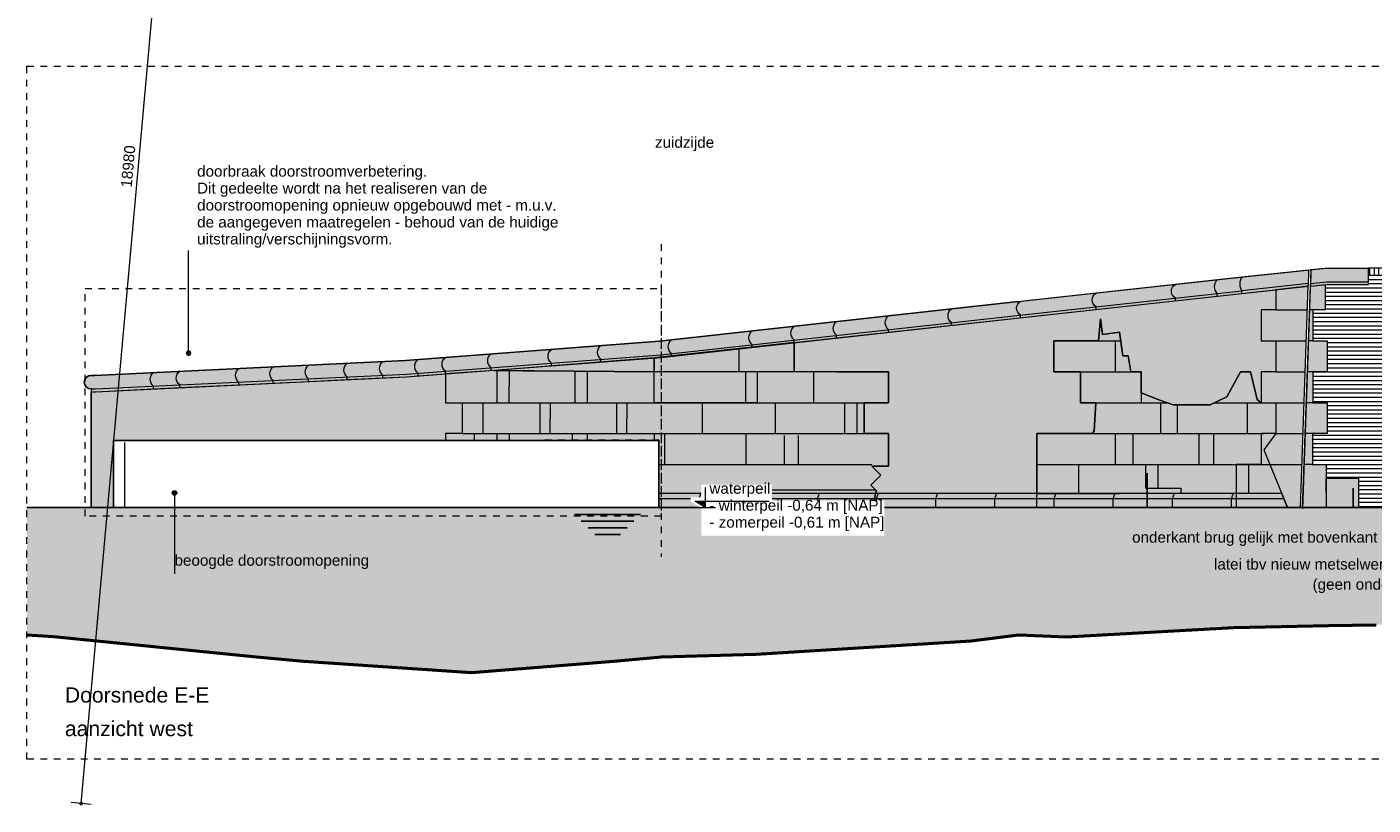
# Model space of a CAD drawing. Extents: x -294884 to 286267, y 0 to 1429765.
# Tile 156 of 178: x -27250 to -7234, y 1226124 to 1237691. Entities that reach past the tile are written whole.
import ezdxf

# ---------------------------------------------------------------- set-up
doc = ezdxf.new("R2010")
doc.units = 0
doc.header["$MEASUREMENT"] = 0
doc.linetypes.add('DASHED', pattern=[200, 100, -100])
for name, color, linetype in [('A-0019-AFDEKVLAK', 1, 'Continuous'), ('A-0030-STRAMIEN', 1, 'Continuous'), ('A-0038-STR-MAATLIJN', 1, 'Continuous'), ('A-0070-SYMBOOL', 1, 'Continuous'), ('A-1100-TXT+MT-SO', 7, 'Continuous'), ('A-1130-TXT+MT-BE', 1, 'Continuous')]:
    doc.layers.add(name, color=color, linetype=linetype)
doc.dimstyles.new('@D00GM', dxfattribs={"dimtxt": 135, "dimasz": 1, "dimexe": 0.18, "dimexo": 0.0625, "dimgap": 13.5, "dimtad": 1, "dimdec": 0, "dimzin": 0, "dimdsep": 46, "dimtxsty": 'Standard', "dimblk": '^SD00____100_10', "dimcen": 0.09, "dimse1": 1, "dimse2": 1, "dimclrd": 1, "dimadec": 0, "dimazin": 0, "dimtfac": 1, "dimtdec": 4, "dimtmove": 0, "dimatfit": 3, "dimfxl": 0, "dimtolj": 1, "dimtzin": 0, "dimlwd": 13, "dimarcsym": 0})
pattern_1 = [(0, (0, 0), (0, 62.5), [])]

# ---------------------------------------------------------------- blocks, each defined once
blk = doc.blocks.new('*D')
at = {"color": 1, "linetype": 'Continuous', "lineweight": 13}
for points in [[(62927, 114665), (63143, 119960)], [(63293, 119954), (62993, 119966)], [(79682, 118845), (79383, 118875)], [(79499, 118522), (79533, 118860)], [(78427, 113303), (78957, 118577)], [(79106, 118562), (78808, 118592)], [(79148, 115040), (79499, 118522)], [(79648, 118507), (79349, 118537)], [(79648, 118507), (79349, 118537)], [(78968, 113249), (79148, 115040)], [(79298, 115025), (78999, 115055)], [(79298, 115025), (78999, 115055)], [(63077, 114659), (62777, 114671)], [(78576, 113288), (78278, 113318)], [(79118, 113234), (78819, 113264)], [(79118, 113234), (78819, 113264)], [(78934, 112910), (78968, 113249)], [(79084, 112895), (78785, 112925)], [(-122398, 58428), (-122398, 58128)], [(-117098, 58275), (-122398, 58278)], [(-117098, 58425), (-117098, 58125)], [(26619, -2220), (26619, -1920)], [(26619, -2220), (26619, -1920)], [(31919, -2220), (31919, -1920)], [(31919, -2220), (31919, -1920)], [(26619, -2070), (31919, -2070)], [(26619, -2070), (31919, -2070)], [(117098, -58425), (117098, -58125)], [(122398, -58428), (122398, -58128)], [(117098, -58275), (122398, -58278)]]:
    blk.add_lwpolyline(points, dxfattribs=at)
at = {"color": 7, "linetype": 'Continuous', "lineweight": 18}
for points in [[(63166, 119959), (63144, 119983), (63120, 119961), (63142, 119937)], [(79555, 118858), (79535, 118883), (79510, 118863), (79530, 118838)], [(78980, 118574), (78960, 118599), (78934, 118579), (78955, 118554)], [(79521, 118520), (79501, 118545), (79476, 118524), (79496, 118499)], [(79521, 118520), (79501, 118545), (79476, 118524), (79496, 118499)], [(79171, 115037), (79151, 115063), (79126, 115042), (79146, 115017)], [(79171, 115037), (79151, 115063), (79126, 115042), (79146, 115017)], [(62950, 114664), (62928, 114688), (62904, 114666), (62926, 114642)], [(78450, 113301), (78429, 113326), (78404, 113305), (78425, 113280)], [(78991, 113246), (78971, 113272), (78945, 113251), (78966, 113226)], [(78991, 113246), (78971, 113272), (78945, 113251), (78966, 113226)], [(78957, 112908), (78937, 112933), (78911, 112913), (78932, 112888)], [(-122398, 58301), (-122421, 58278), (-122398, 58255), (-122375, 58278)], [(-117098, 58298), (-117121, 58275), (-117098, 58252), (-117075, 58275)], [(26619, -2093), (26642, -2070), (26619, -2047), (26596, -2070)], [(26619, -2093), (26642, -2070), (26619, -2047), (26596, -2070)], [(31919, -2093), (31942, -2070), (31919, -2047), (31896, -2070)], [(31919, -2093), (31942, -2070), (31919, -2047), (31896, -2070)], [(117098, -58298), (117121, -58275), (117098, -58252), (117075, -58275)], [(122398, -58301), (122421, -58278), (122398, -58255), (122375, -58278)]]:
    blk.add_lwpolyline(points, close=True, dxfattribs=at)
at = {"layer": 'A-0030-STRAMIEN', "color": 1, "linetype": 'Continuous', "lineweight": 13}
for points in [[(139855, 104285), (140818, 109496)], [(140965, 109469), (140670, 109524)], [(140003, 104257), (139708, 104312)], [(150193, -2166), (150193, -1866)], [(155493, -2166), (155493, -1866)], [(150193, -2016), (155493, -2016)], [(162027, -30782), (162027, -31082)], [(167327, -30782), (167327, -31082)], [(167327, -30932), (162027, -30932)]]:
    blk.add_lwpolyline(points, dxfattribs=at)
at = {"layer": 'A-0030-STRAMIEN', "color": 7, "linetype": 'Continuous', "lineweight": 18}
for points in [[(140840, 109492), (140822, 109519), (140795, 109501), (140814, 109474)], [(139878, 104280), (139859, 104307), (139833, 104289), (139851, 104262)], [(150193, -2039), (150216, -2016), (150193, -1993), (150170, -2016)], [(155493, -2039), (155516, -2016), (155493, -1993), (155470, -2016)], [(162027, -30909), (162004, -30932), (162027, -30955), (162050, -30932)], [(167327, -30909), (167304, -30932), (167327, -30955), (167350, -30932)]]:
    blk.add_lwpolyline(points, close=True, dxfattribs=at)
at = {"layer": 'A-0038-STR-MAATLIJN', "color": 1, "linetype": 'Continuous', "lineweight": 13}
for points in [[(54211, 116191), (54774, 129790)], [(54924, 129784), (54624, 129797)], [(95379, 122683), (95080, 122709)], [(93531, 103792), (95230, 122696)], [(54361, 116185), (54061, 116197)], [(132939, 106441), (134733, 116156)], [(134881, 116129), (134586, 116184)], [(140523, 109551), (141512, 114908)], [(141660, 114881), (141365, 114935)], [(139716, 105182), (140523, 109551)], [(140670, 109524), (140375, 109578)], [(140670, 109524), (140375, 109578)], [(133086, 106414), (132791, 106468)], [(139560, 104339), (139716, 105182)], [(139863, 105155), (139568, 105209)], [(139863, 105155), (139568, 105209)], [(139708, 104312), (139413, 104366)], [(93680, 103778), (93382, 103805)], [(58982, 102621), (58994, 102921)], [(58988, 102771), (64711, 102534)], [(64705, 102384), (64717, 102684)], [(136364, 96015), (136419, 96310)], [(136392, 96163), (141960, 95134)], [(141932, 94987), (141987, 95282)], [(98404, 84548), (98430, 84847)], [(98417, 84697), (105364, 84073)], [(105351, 83924), (105378, 84222)], [(27759, -1151), (27759, -1451)], [(41370, -1148), (41370, -1448)], [(80074, -1152), (80074, -1452)], [(99055, -1148), (99055, -1448)], [(151050, -1420), (151050, -1120)], [(160941, -1420), (160941, -1120)], [(41370, -1298), (27759, -1301)], [(99055, -1298), (80074, -1302)], [(151050, -1270), (160941, -1270)], [(150193, -1866), (150193, -1566)], [(151050, -1866), (151050, -1566)], [(151050, -1866), (151050, -1566)], [(155493, -1866), (155493, -1566)], [(155493, -1866), (155493, -1566)], [(160941, -1866), (160941, -1566)], [(85620, -2081), (85620, -1781)], [(85620, -2081), (85620, -1781)], [(150193, -1716), (151050, -1716)], [(151050, -1716), (155493, -1716)], [(155493, -1716), (160941, -1716)], [(163921, -1933), (163921, -1633)], [(163921, -1783), (167496, -1783)], [(167496, -1933), (167496, -1633)], [(87964, -2761), (87964, -2461)], [(89764, -2761), (89764, -2461)], [(89764, -2761), (89764, -2461)], [(93264, -2761), (93264, -2461)], [(87964, -2611), (89764, -2611)], [(89764, -2611), (93264, -2611)], [(16419, -29459), (16419, -29759)], [(16419, -29609), (30030, -29612)], [(30030, -29462), (30030, -29762)], [(85801, -29491), (85801, -29791)], [(104781, -29495), (104781, -29795)], [(85801, -29641), (104781, -29645)], [(156589, -30203), (156589, -29903)], [(166470, -30203), (166470, -29903)], [(166470, -30053), (156589, -30053)], [(91591, -30907), (91591, -30607)], [(95091, -30907), (95091, -30607)], [(95091, -30907), (95091, -30607)], [(96891, -30907), (96891, -30607)], [(95091, -30757), (91591, -30757)], [(96891, -30757), (95091, -30757)]]:
    blk.add_lwpolyline(points, dxfattribs=at)
at = {"layer": 'A-0038-STR-MAATLIJN', "color": 7, "linetype": 'Continuous', "lineweight": 18}
for points in [[(54797, 129790), (54775, 129813), (54751, 129791), (54773, 129768)], [(95253, 122694), (95232, 122719), (95207, 122698), (95228, 122673)], [(54234, 116190), (54212, 116214), (54188, 116192), (54210, 116168)], [(134756, 116152), (134737, 116179), (134711, 116161), (134729, 116134)], [(141535, 114904), (141516, 114930), (141490, 114912), (141508, 114885)], [(140545, 109547), (140527, 109574), (140500, 109555), (140519, 109528)], [(140545, 109547), (140527, 109574), (140500, 109555), (140519, 109528)], [(132961, 106437), (132943, 106463), (132916, 106445), (132934, 106418)], [(139738, 105178), (139720, 105205), (139693, 105186), (139712, 105159)], [(139738, 105178), (139720, 105205), (139693, 105186), (139712, 105159)], [(139583, 104335), (139564, 104362), (139538, 104343), (139556, 104317)], [(93554, 103790), (93533, 103815), (93508, 103794), (93529, 103769)], [(58987, 102748), (59011, 102770), (58989, 102794), (58965, 102772)], [(64710, 102511), (64734, 102533), (64712, 102557), (64688, 102535)], [(136387, 96140), (136414, 96158), (136396, 96185), (136369, 96167)], [(141956, 95112), (141982, 95130), (141964, 95157), (141937, 95138)], [(98415, 84674), (98440, 84695), (98419, 84720), (98394, 84699)], [(105362, 84050), (105387, 84071), (105366, 84096), (105342, 84075)], [(27759, -1278), (27736, -1301), (27759, -1324), (27782, -1301)], [(41370, -1275), (41347, -1298), (41370, -1321), (41393, -1298)], [(80074, -1279), (80051, -1302), (80074, -1325), (80097, -1302)], [(99055, -1275), (99032, -1298), (99055, -1321), (99078, -1298)], [(151050, -1293), (151073, -1270), (151050, -1247), (151027, -1270)], [(160941, -1293), (160964, -1270), (160941, -1247), (160918, -1270)], [(150193, -1739), (150216, -1716), (150193, -1693), (150170, -1716)], [(151050, -1739), (151073, -1716), (151050, -1693), (151027, -1716)], [(151050, -1739), (151073, -1716), (151050, -1693), (151027, -1716)], [(155493, -1739), (155516, -1716), (155493, -1693), (155470, -1716)], [(155493, -1739), (155516, -1716), (155493, -1693), (155470, -1716)], [(160941, -1739), (160964, -1716), (160941, -1693), (160918, -1716)], [(163921, -1806), (163944, -1783), (163921, -1760), (163898, -1783)], [(167496, -1806), (167519, -1783), (167496, -1760), (167473, -1783)], [(85620, -1954), (85643, -1931), (85620, -1908), (85597, -1931)], [(85620, -1954), (85643, -1931), (85620, -1908), (85597, -1931)], [(87964, -2634), (87987, -2611), (87964, -2588), (87941, -2611)], [(89764, -2634), (89787, -2611), (89764, -2588), (89741, -2611)], [(89764, -2634), (89787, -2611), (89764, -2588), (89741, -2611)], [(93264, -2634), (93287, -2611), (93264, -2588), (93241, -2611)], [(16419, -29586), (16442, -29609), (16419, -29632), (16396, -29609)], [(30030, -29589), (30053, -29612), (30030, -29635), (30007, -29612)], [(85801, -29618), (85824, -29641), (85801, -29664), (85778, -29641)], [(104781, -29622), (104804, -29645), (104781, -29668), (104758, -29645)], [(156589, -30076), (156566, -30053), (156589, -30030), (156612, -30053)], [(166470, -30076), (166447, -30053), (166470, -30030), (166492, -30053)], [(91591, -30780), (91568, -30757), (91591, -30734), (91614, -30757)], [(95091, -30780), (95068, -30757), (95091, -30734), (95114, -30757)], [(95091, -30780), (95068, -30757), (95091, -30734), (95114, -30757)], [(96891, -30780), (96868, -30757), (96891, -30734), (96914, -30757)]]:
    blk.add_lwpolyline(points, close=True, dxfattribs=at)
at = {"layer": 'A-0038-STR-MAATLIJN', "color": 1, "linetype": 'Continuous'}
blk.add_point((85620, -1931), dxfattribs=at)
at = {"layer": 'A-1130-TXT+MT-BE', "color": 1, "linetype": 'Continuous', "lineweight": 13}
for points in [[(62774, 119975), (63160, 129448)], [(63310, 129442), (63010, 129455)], [(62604, 115818), (62774, 119975)], [(62923, 119969), (62624, 119981)], [(62923, 119969), (62624, 119981)], [(62754, 115812), (62454, 115824)], [(62754, 115812), (62454, 115824)], [(62558, 114679), (62604, 115818)], [(62708, 114673), (62408, 114685)], [(-131879, 58064), (-131879, 57764)], [(-122398, 58058), (-122398, 57758)], [(-122398, 58058), (-122398, 57758)], [(-118237, 58056), (-118237, 57756)], [(-118237, 58056), (-118237, 57756)], [(-117097, 58055), (-117097, 57755)], [(-122398, 57908), (-131879, 57914)], [(-118237, 57906), (-122398, 57908)], [(-117097, 57905), (-118237, 57906)], [(26618, -1850), (26618, -1550)], [(27759, -1850), (27759, -1550)], [(27759, -1850), (27759, -1550)], [(31919, -1850), (31919, -1550)], [(31919, -1850), (31919, -1550)], [(41400, -1850), (41400, -1550)], [(26618, -1700), (27759, -1700)], [(27759, -1700), (31919, -1700)], [(31919, -1700), (41400, -1700)], [(25452, -30820), (25452, -30520)], [(30752, -30820), (30752, -30520)], [(25452, -30670), (30752, -30670)], [(71110, -33871), (70810, -33871)], [(70960, -34871), (70960, -33871)], [(115190, -33871), (114890, -33871)], [(115040, -34871), (115040, -33871)], [(71110, -34871), (70810, -34871)], [(115190, -34871), (114890, -34871)], [(117097, -58055), (117097, -57755)], [(118237, -58056), (118237, -57756)], [(118237, -58056), (118237, -57756)], [(122398, -58058), (122398, -57758)], [(122398, -58058), (122398, -57758)], [(131879, -58064), (131879, -57764)], [(117097, -57905), (118237, -57906)], [(118237, -57906), (122398, -57908)], [(122398, -57908), (131879, -57914)]]:
    blk.add_lwpolyline(points, dxfattribs=at)
at = {"layer": 'A-1130-TXT+MT-BE', "color": 7, "linetype": 'Continuous', "lineweight": 18}
for points in [[(63183, 129448), (63161, 129471), (63137, 129449), (63159, 129426)], [(62797, 119974), (62774, 119998), (62751, 119976), (62773, 119952)], [(62797, 119974), (62774, 119998), (62751, 119976), (62773, 119952)], [(62627, 115817), (62605, 115841), (62581, 115819), (62603, 115795)], [(62627, 115817), (62605, 115841), (62581, 115819), (62603, 115795)], [(62581, 114678), (62559, 114702), (62535, 114680), (62557, 114656)], [(-131879, 57937), (-131902, 57914), (-131879, 57891), (-131856, 57914)], [(-122398, 57931), (-122421, 57908), (-122398, 57885), (-122375, 57908)], [(-122398, 57931), (-122421, 57908), (-122398, 57885), (-122375, 57908)], [(-118237, 57929), (-118260, 57906), (-118237, 57883), (-118214, 57906)], [(-118237, 57929), (-118260, 57906), (-118237, 57883), (-118214, 57906)], [(-117097, 57928), (-117120, 57905), (-117097, 57882), (-117074, 57905)], [(26618, -1723), (26641, -1700), (26618, -1677), (26595, -1700)], [(27759, -1723), (27782, -1700), (27759, -1677), (27736, -1700)], [(27759, -1723), (27782, -1700), (27759, -1677), (27736, -1700)], [(31919, -1723), (31942, -1700), (31919, -1677), (31896, -1700)], [(31919, -1723), (31942, -1700), (31919, -1677), (31896, -1700)], [(41400, -1723), (41423, -1700), (41400, -1677), (41377, -1700)], [(25452, -30693), (25475, -30670), (25452, -30647), (25429, -30670)], [(30752, -30693), (30775, -30670), (30752, -30647), (30729, -30670)], [(70982, -33871), (70960, -33848), (70937, -33871), (70960, -33894)], [(115063, -33871), (115040, -33848), (115017, -33871), (115040, -33894)], [(70982, -34871), (70960, -34848), (70937, -34871), (70960, -34894)], [(115063, -34871), (115040, -34848), (115017, -34871), (115040, -34894)], [(117097, -57928), (117120, -57905), (117097, -57882), (117074, -57905)], [(118237, -57929), (118260, -57906), (118237, -57883), (118214, -57906)], [(118237, -57929), (118260, -57906), (118237, -57883), (118214, -57906)], [(122398, -57931), (122421, -57908), (122398, -57885), (122375, -57908)], [(122398, -57931), (122421, -57908), (122398, -57885), (122375, -57908)], [(131879, -57937), (131902, -57914), (131879, -57891), (131856, -57914)]]:
    blk.add_lwpolyline(points, close=True, dxfattribs=at)
at = {"color": 7, "linetype": 'Continuous', "char_height": 135, "attachment_point": 7, "line_spacing_factor": 0.933333}
for s, insert, rotation in [('{\\fArial|b0|i0|c12|p0;340}', (79443, 118543), 84.2582), ('{\\fArial|b0|i0|c12|p0;5300}', (62969, 117109), 87.6654), ('{\\fArial|b0|i0|c12|p0;3500}', (79246, 116581), 84.2577), ('{\\fArial|b0|i0|c12|p0;5300}', (78614, 115740), 84.2577), ('{\\fArial|b0|i0|c12|p0;1800}', (78980, 113945), 84.2577), ('{\\fArial|b0|i0|c12|p0;340}', (78879, 112931), 84.2582), ('{\\fArial|b0|i0|c12|p0;5300}', (-119954, 58369), 359.9654), ('{\\fArial|b0|i0|c12|p0;5300}', (119541, -58219), 359.9654)]:
    blk.add_mtext(s, dxfattribs=dict(at, insert=insert, rotation=rotation))
at = {"color": 7, "linetype": 'Continuous', "insert": (29063, -2013), "char_height": 135, "attachment_point": 7, "line_spacing_factor": 0.933333}
blk.add_mtext('{\\fArial|b0|i0|c12|p0;5300}', dxfattribs=at)
blk.add_mtext('{\\fArial|b0|i0|c12|p0;5300}', dxfattribs=at)
at = {"layer": 'A-0030-STRAMIEN', "color": 7, "linetype": 'Continuous', "insert": (140224, 106660), "char_height": 162, "attachment_point": 7, "rotation": 79.5354, "line_spacing_factor": 0.933333}
blk.add_mtext('{\\fArial|b0|i0|c12|p0;5300}', dxfattribs=at)
at = {"layer": 'A-0030-STRAMIEN', "color": 7, "linetype": 'Continuous', "char_height": 162, "attachment_point": 7, "line_spacing_factor": 0.933333}
for insert in [(152596, -1947), (164429, -30821)]:
    blk.add_mtext('{\\fArial|b0|i0|c12|p0;5300}', dxfattribs=dict(at, insert=insert))
at = {"layer": 'A-0038-STR-MAATLIJN', "color": 7, "linetype": 'Continuous', "char_height": 162, "attachment_point": 7, "line_spacing_factor": 0.933333}
for s, insert, rotation in [('{\\fArial|b0|i0|c12|p0;13611}', (54411, 122684), 87.6307), ('{\\fArial|b0|i0|c12|p0;18980}', (94284, 112942), 84.865), ('{\\fArial|b0|i0|c12|p0;5448}', (140905, 111999), 79.5354), ('{\\fArial|b0|i0|c12|p0;9880}', (133723, 111068), 79.535), ('{\\fArial|b0|i0|c12|p0;4443}', (140007, 107136), 79.5354), ('{\\fArial|b0|i0|c12|p0;857}', (139536, 104591), 79.5354), ('{\\fArial|b0|i0|c12|p0;5728}', (61605, 102732), 357.6307), ('{\\fArial|b0|i0|c12|p0;5662}', (138945, 95761), 349.535), ('{\\fArial|b0|i0|c12|p0;6975}', (101650, 84476), 354.865), ('{\\fArial|b0|i0|c12|p0;13611}', (34255, -1189), 0.011), ('{\\fArial|b0|i0|c12|p0;18980}', (89255, -1189), 0.011), ('{\\fArial|b0|i0|c12|p0;9890}', (155748, -1201), 0), ('{\\fArial|b0|i0|c12|p0;13611}', (22915, -29499), 359.989), ('{\\fArial|b0|i0|c12|p0;18980}', (94982, -29532), 359.989), ('{\\fArial|b0|i0|c12|p0;9880}', (161282, -29984), 360)]:
    blk.add_mtext(s, dxfattribs=dict(at, insert=insert, rotation=rotation))
for s, insert in [('{\\fArial|b0|i0|c12|p0;857}', (150436, -1647)), ('{\\fArial|b0|i0|c12|p0;4443}', (153024, -1647)), ('{\\fArial|b0|i0|c12|p0;5448}', (157970, -1647)), ('{\\fArial|b0|i0|c12|p0;3575}', (165461, -1714)), ('{\\fArial|b0|i0|c12|p0;1800}', (88617, -2542)), ('{\\fArial|b0|i0|c12|p0;3500}', (91267, -2542)), ('{\\fArial|b0|i0|c12|p0;3500}', (93094, -30688)), ('{\\fArial|b0|i0|c12|p0;1800}', (95744, -30688))]:
    blk.add_mtext(s, dxfattribs=dict(at, insert=insert))
at = {"layer": 'A-1130-TXT+MT-BE', "color": 7, "linetype": 'Continuous', "char_height": 135, "attachment_point": 7, "line_spacing_factor": 0.933333}
for s, insert, rotation in [('{\\fArial|b0|i0|c12|p0;9481}', (62901, 124508), 87.6653), ('{\\fArial|b0|i0|c12|p0;4160}', (62623, 117693), 87.6653), ('{\\fArial|b0|i0|c12|p0;1140}', (62515, 115045), 87.6653), ('{\\fArial|b0|i0|c12|p0;9481}', (-127344, 58004), 359.9653), ('{\\fArial|b0|i0|c12|p0;4160}', (-120524, 58000), 359.9653), ('{\\fArial|b0|i0|c12|p0;1140}', (-117873, 57998), 359.9653), ('{\\fArial|b0|i0|c12|p0;1140}', (26982, -1643), 360), ('{\\fArial|b0|i0|c12|p0;4160}', (29633, -1643), 360), ('{\\fArial|b0|i0|c12|p0;9481}', (36454, -1643), 360), ('{\\fArial|b0|i0|c12|p0;1000}', (70902, -34578), 90), ('{\\fArial|b0|i0|c12|p0;1000}', (114982, -34578), 90), ('{\\fArial|b0|i0|c12|p0;1140}', (117461, -57848), 359.9654), ('{\\fArial|b0|i0|c12|p0;4160}', (120111, -57849), 359.9654), ('{\\fArial|b0|i0|c12|p0;9481}', (126932, -57853), 359.9654)]:
    blk.add_mtext(s, dxfattribs=dict(at, insert=insert, rotation=rotation))
at = {"layer": 'A-1130-TXT+MT-BE', "color": 7, "linetype": 'Continuous', "insert": (27896, -30612), "char_height": 135, "attachment_point": 7, "line_spacing_factor": 0.933333}
blk.add_mtext('{\\fArial|b0|i0|c12|p0;5300}', dxfattribs=at)
blk = doc.blocks.new('^SD00____100_10')
at = {"layer": 'A-1130-TXT+MT-BE', "color": 7, "linetype": 'Continuous', "lineweight": 18}
blk.add_lwpolyline([(0, -23), (23, 0), (0, 23), (-23, 0)], close=True, dxfattribs=at)
at = {"layer": 'A-1130-TXT+MT-BE', "color": 1, "linetype": 'Continuous', "lineweight": 13}
blk.add_lwpolyline([(0, -150), (0, 150)], dxfattribs=at)
blk = doc.blocks.new('M-NIEUW_270')
at = {"linetype": 'Continuous', "lineweight": 5}
for color, points in [(8, [(141803, -3755), (136512, -4339), (132727, -4627), (128099, -4848), (128036, -4848), (128036, -4808, -1), (128036, -4605), (128093, -4605), (132712, -4384), (136489, -4097), (141776, -3513), (141858, -3505), (145149, -3145), (146144, -3043), (146136, -3280)]), (8, [(146175, -3037), (146384, -3015), (147031, -3013), (147031, -3253), (146414, -3253), (146166, -3279)]), (254, [(145436, -4092), (145651, -4092), (145651, -4552), (145436, -4552), (145436, -5012), (145376, -4963), (145276, -4552), (145126, -4552), (144926, -4923), (144676, -5042), (144126, -5042), (143926, -4973), (143650, -4864), (143650, -4552), (143496, -4552), (143456, -4313), (143376, -4313), (143326, -3963), (143076, -3999), (143043, -3763), (143017, -4092), (142350, -4092), (142350, -4552), (142750, -4552), (142750, -5012), (142976, -5012), (142950, -5431), (142928, -5472), (142773, -5472), (142100, -5472), (142100, -5651), (142100, -5901), (142100, -6363), (141576, -6363), (140550, -6363), (139700, -6363), (139712, -6321), (139628, -6237), (139778, -6087), (139647, -5956), (139893, -5956), (139893, -5472), (139530, -5472), (139530, -5012), (139893, -5012), (139893, -4552), (138492, -4552), (138492, -4444), (138492, -4408), (138492, -4332), (138492, -4291), (138492, -4251), (138492, -4211), (138492, -4119), (139893, -3965), (145149, -3389), (145290, -3373), (145651, -3334), (145651, -3632), (145436, -3632)]), (8, [(146020, -6572), (145060, -6572), (145060, -5932), (145436, -5932), (145436, -5472), (145651, -5472), (145651, -5012), (145436, -5012), (145436, -4552), (145651, -4552), (145651, -4092), (145436, -4092), (145436, -3632), (145651, -3632), (145651, -3334), (146135, -3281)]), (8, [(146166, -3279), (146384, -3256), (146384, -3632), (146202, -3632), (146202, -4092), (146417, -4092), (146417, -4552), (146202, -4552), (146202, -5012), (146417, -5012), (146417, -5472), (146197, -5472), (146197, -5932), (146403, -5932), (146403, -6572), (146050, -6572)]), (8, [(142100, -6091), (142100, -5901), (142100, -5472), (142928, -5472), (142950, -5431), (142976, -5012), (142750, -5012), (142750, -4552), (142350, -4552), (142350, -4092), (143017, -4092), (143043, -3763), (143076, -3999), (143326, -3963), (143376, -4313), (143456, -4313), (143496, -4552), (143650, -4552), (143650, -4864), (143926, -4973), (144126, -5042), (144676, -5042), (144926, -4923), (145126, -4552), (145276, -4552), (145376, -4963), (145436, -5012), (145651, -5012), (145651, -5472), (145476, -5713), (145826, -6572), (143740, -6572), (143740, -6060), (143740, -6572), (142100, -6572), (142100, -6363), (143050, -6363), (142100, -6363), (142100, -6271)]), (8, [(136410, -5012), (136410, -4347), (136668, -4321), (137867, -4188), (138492, -4119), (138492, -4552), (137940, -4552), (137940, -5012)]), (254, [(136410, -4552), (134030, -4531), (136410, -4347), (136410, -4541)]), (254, [(128036, -6572), (128036, -4848), (128099, -4848), (128966, -4806), (129353, -4788), (130233, -4746), (130744, -4721), (131271, -4696), (131844, -4669), (132376, -4643), (132727, -4627), (132898, -4613), (133304, -4582), (133304, -5012), (133554, -5012), (133554, -5472), (133304, -5472), (133304, -5956), (133554, -5956), (133554, -6572)]), (8, [(133554, -5956), (133304, -5956), (133304, -5472), (133554, -5472), (133554, -5012), (133304, -5012), (133304, -4582), (134030, -4531), (134881, -4541), (136410, -4552), (136410, -5012), (137940, -5012), (137940, -4552), (139893, -4552), (139893, -5012), (139530, -5012), (139530, -5472), (139893, -5472), (139893, -5956), (139647, -5956), (139778, -6087), (139628, -6237), (139712, -6321), (139700, -6363), (139666, -6572), (138960, -6571), (138262, -6571), (136820, -6571), (136480, -6571), (136480, -6321), (136276, -6413), (135827, -6187), (135376, -6187), (135100, -6446), (135050, -6465), (134900, -6446), (134750, -6446), (134750, -5956), (134540, -5956), (134541, -6446), (134360, -6446), (134170, -6405), (133990, -6308), (133730, -6257), (133554, -6223)]), (254, [(134540, -5956), (134750, -5956), (134750, -6234), (134540, -6234)]), (8, [(146405, -6572), (146403, -6134), (146880, -6134), (146880, -6572), (146800, -6572), (146800, -6280), (146800, -6572)]), (8, [(142100, -6572), (139666, -6572), (139700, -6363), (142100, -6363)]), (111, [(127082, -6572), (181582, -6572), (181582, -9179), (180447, -9202), (179741, -9212), (179035, -9262), (178330, -9262), (176543, -8652), (175728, -8513), (175132, -8422), (174426, -8232), (173720, -8162), (173015, -8182), (171228, -8512), (170522, -8572), (169817, -8572), (169111, -8542), (168405, -8502), (167700, -8462), (165913, -8442), (164502, -8452), (163796, -8482), (163090, -8482), (161679, -8512), (159892, -8362), (158481, -8332), (157775, -8322), (157070, -8302), (155658, -8292), (153871, -8262), (153166, -8262), (152460, -8252), (151754, -8242), (151049, -8242), (149262, -8242), (147851, -8302), (147145, -8312), (146439, -8322), (145028, -8352), (142426, -8498), (141830, -8462), (141124, -8552), (137926, -8752), (136515, -8792), (135809, -8852), (133692, -9022), (131200, -8852), (130494, -8792), (127479, -8485), (127082, -8464)])]:
    blk.add_hatch(color=color, dxfattribs=at).paths.add_polyline_path(points, flags=0)
h = blk.add_hatch(dxfattribs=at)
h.set_pattern_fill('@AVMWH2', color=251, style=0, pattern_type=0)
h.set_pattern_definition(pattern_1)
h.paths.add_polyline_path([(147650, -6509), (147650, -6561), (146880, -6572), (146880, -6151), (146403, -6134), (146403, -5932), (146352, -5932), (146197, -5932), (146197, -5721), (146197, -5472), (146417, -5472), (146417, -5012), (146202, -5012), (146202, -4881), (146202, -4552), (146401, -4552), (146417, -4552), (146417, -4092), (146370, -4092), (146326, -4092), (146202, -4092), (146202, -4039), (146202, -3632), (146384, -3632), (146384, -3256), (146414, -3253), (147031, -3253), (147031, -3123), (150343, -3123), (150343, -3472), (150760, -3472), (150760, -3947), (150680, -3947), (150680, -4322), (150790, -4322), (150790, -4698), (150680, -4698), (150680, -5010), (150780, -5010), (150780, -5322), (150800, -5322), (150800, -5759), (150870, -5759), (150870, -6134), (147650, -6134), (147650, -6391)], flags=0)
h = blk.add_hatch(dxfattribs=at)
h.set_pattern_fill('@AVMWV', color=8, style=0, pattern_type=0)
h.set_pattern_definition([(90, (0, 0), (-65, 4e-15), [])])
h.paths.add_polyline_path([(147031, -3013), (147031, -3123), (155343, -3123), (155343, -3013)], flags=0)
h = blk.add_hatch(dxfattribs=at)
h.set_pattern_fill('@AVMWH2', color=251, style=0, pattern_type=0)
h.set_pattern_definition(pattern_1)
h.paths.add_polyline_path([(130137, -6542), (131418, -6542), (131400, -6236), (131474, -6013), (130026, -6013), (130140, -6192), (130140, -6417), (130127, -6563)], flags=0)
h = blk.add_hatch(dxfattribs=at)
h.set_pattern_fill('@AVMWH2', color=251, style=0, pattern_type=0)
h.set_pattern_definition(pattern_1)
h.paths.add_polyline_path([(134540, -6467), (134750, -6446), (134750, -6234), (134540, -6234)], flags=0)
at = {"color": 7, "linetype": 'DASHED', "lineweight": 0}
blk.add_lwpolyline([(127082, -10311), (127082, -11), (181582, -11), (181582, -10311)], close=True, dxfattribs=at)
at = {"color": 8, "linetype": 'Continuous', "lineweight": 13}
blk.add_lwpolyline([(146136, -3280), (146144, -3043), (145149, -3145), (141858, -3505), (141776, -3513), (136489, -4097), (132712, -4384), (128093, -4605), (128036, -4605, 1), (128036, -4808), (128036, -4848), (128099, -4848), (132727, -4627), (136512, -4339), (141803, -3755)], format="xyb", close=True, dxfattribs=at)
at = {"color": 7, "linetype": 'Continuous', "lineweight": 18}
for points in [[(128036, -4605), (128093, -4605), (132712, -4384), (136489, -4097), (141776, -3513), (145220, -3136), (146402, -3013), (147031, -3013)], [(146175, -3037), (146050, -6590)], [(155343, -3013), (147031, -3013)], [(128036, -4808), (128098, -4808), (132724, -4587), (136508, -4299), (141799, -3715), (145149, -3349)], [(146137, -3242), (145149, -3349)], [(146168, -3239), (146412, -3213), (147031, -3213)], [(128036, -4808), (128036, -6572)]]:
    blk.add_lwpolyline(points, dxfattribs=at)
at = {"color": 1, "linetype": 'Continuous', "lineweight": 13}
for points in [[(144779, -3428), (144779, -3388, -0.362392), (144779, -3184)], [(145149, -3389), (145149, -3349, -0.260906), (145149, -3145)], [(142980, -3626), (142980, -3586, -0.588465), (142980, -3382)], [(144159, -3497), (144159, -3457, -0.588465), (144159, -3253)], [(141858, -3749), (141858, -3708, -0.588465), (141858, -3505)], [(139893, -3965), (139893, -3924, -0.489671), (139893, -3721)], [(140828, -3861), (140828, -3821, -0.489671), (140828, -3618)], [(137867, -4188), (137867, -4148, -0.489671), (137867, -3945)], [(138492, -4119), (138492, -4079, -0.489671), (138492, -3876)], [(139122, -4050), (139122, -4009, -0.489671), (139122, -3806)], [(135616, -4407), (135616, -4366, -0.489671), (135616, -4163)], [(136668, -4321), (136668, -4281, -0.489671), (136668, -4077)], [(132376, -4643), (132376, -4603, -0.489671), (132376, -4400)], [(132898, -4613), (132898, -4573, -0.489671), (132898, -4370)], [(133304, -4582), (133304, -4542, -0.489671), (133304, -4339)], [(133984, -4531), (133984, -4491, -0.489671), (133984, -4287)], [(134880, -4462), (134880, -4422, -0.489671), (134880, -4219)], [(128966, -4806), (128966, -4766, -0.489671), (128966, -4563)], [(129353, -4788), (129353, -4748, -0.489671), (129353, -4544)], [(130233, -4746), (130233, -4706, -0.489671), (130233, -4502)], [(130744, -4721), (130744, -4681, -0.489671), (130744, -4478)], [(131271, -4696), (131271, -4656, -0.489671), (131271, -4453)], [(131844, -4669), (131844, -4629, -0.489671), (131844, -4425)]]:
    blk.add_lwpolyline(points, format="xyb", dxfattribs=at)
at = {"color": 8, "linetype": 'Continuous', "lineweight": 13}
for points in [[(146166, -3279), (146414, -3253), (147031, -3253), (147031, -3013), (146384, -3015), (146175, -3037)], [(146135, -3281), (145651, -3334), (145651, -3632), (145436, -3632), (145436, -4092), (145651, -4092), (145651, -4552), (145436, -4552), (145436, -5012), (145651, -5012), (145651, -5472), (145436, -5472), (145436, -5932), (145060, -5932), (145060, -6572), (146020, -6572)], [(146166, -3279), (146384, -3256), (146384, -3632), (146202, -3632), (146202, -4092), (146417, -4092), (146417, -4552), (146202, -4552), (146202, -5012), (146417, -5012), (146417, -5472), (146197, -5472), (146197, -5932), (146403, -5932), (146403, -6572), (146050, -6572)], [(142100, -6091), (142100, -5901), (142100, -5472), (142928, -5472), (142950, -5431), (142976, -5012), (142750, -5012), (142750, -4552), (142350, -4552), (142350, -4092), (143017, -4092), (143043, -3763), (143076, -3999), (143326, -3963), (143376, -4313), (143456, -4313), (143496, -4552), (143650, -4552), (143650, -4864), (143926, -4973), (144126, -5042), (144676, -5042), (144926, -4923), (145126, -4552), (145276, -4552), (145376, -4963), (145436, -5012), (145651, -5012), (145651, -5472), (145476, -5713), (145826, -6572), (143740, -6572), (143740, -6060), (143740, -6060), (143740, -6572), (142100, -6572), (142100, -6363), (143050, -6363), (142100, -6363), (142100, -6271)], [(136410, -5012), (136410, -4347), (136668, -4321), (137867, -4188), (138492, -4119), (138492, -4552), (137940, -4552), (137940, -5012)], [(133554, -6223), (133730, -6257), (133990, -6308), (134170, -6405), (134360, -6446), (134541, -6446), (134540, -5956), (134750, -5956), (134750, -6446), (134900, -6446), (135050, -6465), (135100, -6446), (135376, -6187), (135827, -6187), (136276, -6413), (136480, -6321), (136480, -6571), (136820, -6571), (138262, -6571), (138960, -6571), (139666, -6572), (139700, -6363), (139712, -6321), (139628, -6237), (139778, -6087), (139647, -5956), (139893, -5956), (139893, -5472), (139530, -5472), (139530, -5012), (139893, -5012), (139893, -4552), (137940, -4552), (137940, -5012), (136410, -5012), (136410, -4552), (134881, -4541), (134030, -4531), (133304, -4582), (133304, -5012), (133554, -5012), (133554, -5472), (133304, -5472), (133304, -5956), (133554, -5956)], [(146405, -6572), (146403, -6134), (146880, -6134), (146880, -6572), (146800, -6572), (146800, -6280), (146800, -6280), (146800, -6572)], [(142100, -6363), (139700, -6363), (139666, -6572), (142100, -6572)]]:
    blk.add_lwpolyline(points, close=True, dxfattribs=at)
at = {"color": 1, "linetype": 'Continuous', "lineweight": 13}
for points in [[(147031, -3253), (147031, -3013)], [(155343, -3123), (147031, -3123)], [(128036, -4848), (128099, -4848), (132727, -4627), (136512, -4339), (141803, -3755), (145149, -3389)], [(144830, -3424), (146136, -3280)], [(146136, -3280), (145651, -3334), (145651, -3632), (145436, -3632), (145436, -4092), (145651, -4092), (145651, -4552), (145436, -4552), (145436, -5012)], [(146166, -3279), (146384, -3256), (146384, -3632), (146202, -3632), (146202, -4092), (146417, -4092), (146417, -4552), (146202, -4552), (146202, -5012), (146417, -5012), (146417, -5472), (146197, -5472), (146197, -5932), (146403, -5932), (146403, -6572)], [(146172, -3279), (146414, -3253), (147031, -3253)], [(145436, -4711), (145436, -4891), (145436, -5012), (145376, -4963), (145276, -4552), (145126, -4552), (144926, -4923), (144676, -5042), (144126, -5042), (143926, -4973), (143650, -4864), (143650, -4552), (143496, -4552), (143456, -4313), (143376, -4313), (143326, -3963), (143076, -3999), (143043, -3763), (143017, -4092), (142350, -4092), (142350, -4552), (142750, -4552), (142750, -5012), (142976, -5012), (142950, -5431), (142928, -5472), (142100, -5472), (142100, -5671), (142100, -5901)], [(139893, -4552), (138492, -4552), (138492, -4119), (136410, -4347), (136410, -4552), (134030, -4531), (134881, -4541)], [(133304, -4582), (133304, -5012), (133554, -5012), (133554, -5472), (133304, -5472), (133304, -5956), (133554, -5956), (133554, -6256)], [(139122, -4552), (139893, -4552)], [(139893, -4552), (139893, -5012), (139530, -5012), (139530, -5472), (139893, -5472), (139893, -5956), (139647, -5956), (139778, -6087), (139628, -6237), (139712, -6321), (139700, -6363)], [(142928, -5472), (142100, -5472), (142100, -6363), (143326, -6363)], [(134541, -6446), (134540, -5956), (134750, -5956), (134750, -6446)], [(146403, -6134), (146880, -6134), (146880, -6572)], [(134540, -6234), (134750, -6234)], [(143650, -6363), (136480, -6363)], [(145773, -6440), (145741, -6363), (143650, -6363)], [(143650, -6440), (136480, -6440)], [(145826, -6572), (145773, -6440), (143650, -6440)]]:
    blk.add_lwpolyline(points, dxfattribs=at)
at = {"color": 254, "linetype": 'Continuous', "lineweight": 13}
for points in [[(145436, -4092), (145651, -4092), (145651, -4552), (145436, -4552), (145436, -5012), (145376, -4963), (145276, -4552), (145126, -4552), (144926, -4923), (144676, -5042), (144126, -5042), (143926, -4973), (143650, -4864), (143650, -4552), (143496, -4552), (143456, -4313), (143376, -4313), (143326, -3963), (143076, -3999), (143043, -3763), (143017, -4092), (142350, -4092), (142350, -4552), (142750, -4552), (142750, -5012), (142976, -5012), (142950, -5431), (142928, -5472), (142773, -5472), (142100, -5472), (142100, -5651), (142100, -5901), (142100, -6363), (141576, -6363), (140550, -6363), (139700, -6363), (139712, -6321), (139628, -6237), (139778, -6087), (139647, -5956), (139893, -5956), (139893, -5472), (139530, -5472), (139530, -5012), (139893, -5012), (139893, -4552), (138492, -4552), (138492, -4444), (138492, -4408), (138492, -4332), (138492, -4291), (138492, -4251), (138492, -4211), (138492, -4119), (139893, -3965), (145149, -3389), (145290, -3373), (145651, -3334), (145651, -3632), (145436, -3632)], [(136410, -4541), (136410, -4347), (134030, -4531), (136410, -4552)], [(128036, -6572), (128036, -4848), (128099, -4848), (128966, -4806), (129353, -4788), (130233, -4746), (130744, -4721), (131271, -4696), (131844, -4669), (132376, -4643), (132727, -4627), (132898, -4613), (133304, -4582), (133304, -5012), (133554, -5012), (133554, -5472), (133304, -5472), (133304, -5956), (133554, -5956), (133554, -6572)], [(134540, -6234), (134750, -6234), (134750, -5956), (134540, -5956)]]:
    blk.add_lwpolyline(points, close=True, dxfattribs=at)
at = {"color": 8, "linetype": 'Continuous', "lineweight": 5}
for points in [[(145651, -3632), (146123, -3632)], [(146202, -3632), (146154, -3632)], [(143017, -4092), (143345, -4092)], [(143270, -4552), (143270, -4092)], [(145651, -4092), (146107, -4092)], [(146202, -4092), (146137, -4092)], [(137670, -4552), (137670, -4211)], [(134070, -4531), (134070, -5012)], [(134251, -4511), (134249, -5012)], [(135230, -4552), (135230, -5012)], [(135410, -4552), (135410, -5012)], [(138492, -4552), (136410, -4552)], [(136410, -5012), (136410, -4552)], [(137770, -5012), (137770, -4552)], [(138780, -4552), (138780, -5012)], [(142750, -4552), (143496, -4552)], [(145651, -4552), (146091, -4552)], [(146202, -4552), (146121, -4552)], [(143650, -4864), (143650, -5012)], [(133554, -5012), (139893, -5012)], [(133860, -5012), (133860, -5472)], [(134710, -5012), (134710, -5474)], [(134860, -5013), (134858, -5474)], [(135850, -5012), (135850, -5474)], [(136000, -5013), (135998, -5474)], [(137120, -5012), (137120, -5473)], [(138210, -5012), (138210, -5472)], [(139240, -5012), (139240, -5472)], [(139420, -5012), (139420, -5472)], [(142976, -5012), (144040, -5012)], [(143940, -5472), (143940, -5012)], [(144190, -5472), (144190, -5042)], [(144739, -5012), (145438, -5012)], [(145436, -5012), (145651, -5012), (145651, -5472), (145436, -5472), (145436, -5932), (145060, -5932), (145060, -6363)], [(145224, -5012), (145224, -5472)], [(145651, -5012), (146075, -5012)], [(146202, -5012), (146105, -5012)], [(133554, -5472), (139530, -5472)], [(133730, -5472), (133730, -5932)], [(134070, -5472), (134070, -5934)], [(134251, -5472), (134249, -5934)], [(135190, -5472), (135190, -5934)], [(135410, -5473), (135410, -5934)], [(136410, -5472), (136410, -5932)], [(136560, -5472), (136560, -5932)], [(137770, -5472), (137770, -5932)], [(138340, -5501), (138340, -5932)], [(138550, -5501), (138550, -5932)], [(142928, -5472), (145476, -5472)], [(143270, -5932), (143270, -5472)], [(143530, -5932), (143530, -5472)], [(144510, -5932), (144510, -5472)], [(144732, -5932), (144732, -5472)], [(145651, -5472), (146059, -5472)], [(146197, -5472), (146089, -5472)], [(133554, -5932), (139647, -5932)], [(135730, -5956), (135730, -6187)], [(135890, -5956), (135890, -6218)], [(142100, -5932), (145566, -5932)], [(142720, -5932), (142720, -6363)], [(143718, -6281), (143718, -5932)], [(143898, -5932), (143898, -6281)], [(145060, -5932), (145060, -6363)], [(145248, -5932), (145248, -6363)], [(145436, -5932), (146042, -5932)], [(146197, -5932), (146073, -5932)], [(134750, -6306), (133990, -6308)], [(134750, -6306), (135249, -6306)], [(137100, -6363), (137070, -6440), (137070, -6572)], [(137626, -6309), (139700, -6309)], [(137980, -6363), (137950, -6440), (137950, -6572)], [(138860, -6363), (138830, -6440), (138830, -6572)], [(139740, -6363), (139710, -6440), (139710, -6572)], [(140620, -6363), (140590, -6440), (140590, -6572)], [(141500, -6363), (141470, -6440), (141470, -6572)], [(142380, -6363), (142350, -6440), (142350, -6572)], [(143260, -6363), (143230, -6440), (143230, -6572)], [(143718, -6281), (144240, -6281), (144240, -6363)], [(144140, -6363), (144110, -6440), (144110, -6572)], [(145020, -6363), (144990, -6440), (144990, -6572)]]:
    blk.add_lwpolyline(points, dxfattribs=at)
at = {"color": 7, "linetype": 'Continuous', "lineweight": 18}
blk.add_lwpolyline([(128036, -4808, -1), (128036, -4605)], format="xyb", dxfattribs=at)
at = {"color": 111, "linetype": 'Continuous', "lineweight": 13}
for points in [[(127082, -6572), (181582, -6572)], [(147145, -8312), (146439, -8322), (145028, -8352), (142426, -8498), (141830, -8462), (141124, -8552), (137926, -8752), (136515, -8792), (135809, -8852), (133692, -9022), (131200, -8852), (130494, -8792), (127479, -8485), (127082, -8464)]]:
    blk.add_lwpolyline(points, dxfattribs=at)
at = {"color": 5, "linetype": 'Continuous', "lineweight": 25}
for points in [[(135225, -6672), (136206, -6672)], [(135325, -6772), (136106, -6772)], [(135425, -6872), (136006, -6872)], [(135525, -6972), (135906, -6972)]]:
    blk.add_lwpolyline(points, dxfattribs=at)
at = {"color": 92, "linetype": 'Continuous', "lineweight": 50}
blk.add_lwpolyline([(127082, -8464), (127479, -8485), (130494, -8792), (131200, -8852), (133692, -9022), (135809, -8852), (136515, -8792), (137926, -8752), (141124, -8552), (141830, -8462), (142536, -8492), (145028, -8352), (146439, -8322), (147145, -8312)], dxfattribs=at)
at = {"layer": 'A-0070-SYMBOOL', "color": 1, "linetype": 'Continuous', "lineweight": 13}
blk.add_lwpolyline([(129486, -4275), (129486, -3260), (129486, -2750)], dxfattribs=at)
at = {"layer": 'A-0070-SYMBOOL', "color": 7, "linetype": 'Continuous', "lineweight": 18}
for points in [[(129451, -4275), (129462, -4300), (129486, -4310), (129511, -4300), (129521, -4275), (129511, -4250), (129486, -4240), (129462, -4250)], [(129461, -4275), (129469, -4293), (129486, -4300), (129504, -4293), (129511, -4275), (129504, -4257), (129486, -4250), (129469, -4257)], [(129471, -4275), (129476, -4286), (129486, -4290), (129497, -4286), (129501, -4275), (129497, -4264), (129486, -4260), (129476, -4264)], [(129481, -4275), (129483, -4279), (129486, -4280), (129490, -4279), (129491, -4275), (129490, -4271), (129486, -4270), (129483, -4271)]]:
    blk.add_lwpolyline(points, close=True, dxfattribs=at)
at = {"layer": 'A-0070-SYMBOOL', "color": 7, "linetype": 'Continuous', "char_height": 162, "attachment_point": 7, "line_spacing_factor": 0.933333}
for s, insert in [('{\\fArial|b0|i0|c12|p0;onderkant brug gelijk met bovenkant (nieuwe) natuurstenen blokken}', (143515, -7141)), ('{\\fArial|b0|i0|c12|p0;beoogde doorstroomopening}', (129276, -7484)), ('{\\fArial|b0|i0|c12|p0;latei tbv nieuw metselwerk te bepalen met brugontwerp }', (144733, -7541)), ('{\\fArial|b0|i0|c12|p0;(geen onderdeel van het restauratieplan)}', (146198, -7841))]:
    blk.add_mtext(s, dxfattribs=dict(at, insert=insert))
at = {"layer": 'A-1100-TXT+MT-SO', "color": 7, "linetype": 'Continuous', "attachment_point": 7}
for s, insert, char_height, line_spacing_factor in [('{\\fArial|b0|i0|c12|p0;zuidzijde}', (136420, -1271), 162, 0.933333), ('{\\fArial|b0|i0|c12|p0;doorbraak doorstroomverbetering. }', (129612, -1700), 162, 0.933333), ('{\\fArial|b0|i0|c12|p0;Dit gedeelte wordt na het realiseren van de }', (129612, -1952), 162, 0.933333), ('{\\fArial|b0|i0|c12|p0;doorstroomopening opnieuw opgebouwd met - m.u.v. }', (129612, -2204), 162, 0.933333), ('{\\fArial|b0|i0|c12|p0;de aangegeven maatregelen - behoud van de huidige }', (129612, -2456), 162, 0.933333), ('{\\fArial|b0|i0|c12|p0;uitstraling/verschijningsvorm.}', (129612, -2708), 162, 0.933333), ('{\\fArial|b0|i0|c12|p0;Doorsnede E-E}', (127646, -9472), 225, 1.333333), ('{\\fArial|b0|i0|c12|p0;aanzicht west}', (127646, -9972), 225, 1.333333)]:
    blk.add_mtext(s, dxfattribs=dict(at, insert=insert, char_height=char_height, line_spacing_factor=line_spacing_factor))
at = {"linetype": 'Continuous'}
blk.add_wipeout([(136480, -5572), (136480, -6572), (128370, -6572), (128370, -5572)], dxfattribs=at).dxf.layer = 'A-0019-AFDEKVLAK'
at = {"color": 1, "linetype": 'DASHED', "lineweight": 13}
for points in [[(136512, -2653), (136512, -7303)], [(127947, -3312), (136512, -3312), (136512, -6700), (127947, -6700), (127947, -3312)]]:
    blk.add_lwpolyline(points, dxfattribs=at)
blk.add_lwpolyline([(136480, -5571), (128370, -5572), (128370, -6572), (136480, -6571)], close=True, dxfattribs=at)
at = {"color": 5, "linetype": 'Continuous', "lineweight": 25}
blk.add_lwpolyline([(128370, -6572), (128370, -5572), (136480, -5572), (136480, -6572)], close=True, dxfattribs=at)
at = {"color": 1, "linetype": 'Continuous', "lineweight": 13}
blk.add_lwpolyline([(128540, -6572), (128540, -5602)], dxfattribs=at)
at = {"color": 5, "linetype": 'Continuous', "lineweight": 25}
blk.add_lwpolyline([(181582, -6572), (127082, -6572)], dxfattribs=at)
at = {"layer": 'A-0070-SYMBOOL', "color": 7, "linetype": 'Continuous', "lineweight": 18}
for points in [[(129311, -6354), (129301, -6378), (129276, -6389), (129252, -6378), (129241, -6354), (129252, -6329), (129276, -6319), (129301, -6329)], [(129301, -6354), (129294, -6371), (129276, -6379), (129259, -6371), (129251, -6354), (129259, -6336), (129276, -6329), (129294, -6336)], [(129291, -6354), (129287, -6364), (129276, -6369), (129266, -6364), (129261, -6354), (129266, -6343), (129276, -6339), (129287, -6343)], [(129281, -6354), (129280, -6357), (129276, -6359), (129273, -6357), (129271, -6354), (129273, -6350), (129276, -6349), (129280, -6350)]]:
    blk.add_lwpolyline(points, close=True, dxfattribs=at)
at = {"layer": 'A-0070-SYMBOOL', "color": 1, "linetype": 'Continuous', "lineweight": 13}
blk.add_lwpolyline([(129276, -6354), (129276, -6954), (129276, -7554)], dxfattribs=at)
at = {"linetype": 'Continuous'}
blk.add_wipeout([(137110, -6584), (136950, -6480), (136950, -6420), (137110, -6420), (137110, -6230), (138160, -6230), (138160, -6470), (139830, -6470), (139830, -6990), (137110, -6990)], dxfattribs=at).dxf.layer = 'A-0019-AFDEKVLAK'
at = {"linetype": 'Continuous', "lineweight": 5}
blk.add_hatch(color=253, dxfattribs=at).paths.add_polyline_path([(137018, -6477), (137168, -6477), (137168, -6572)], flags=0)
at = {"color": 1, "linetype": 'Continuous', "lineweight": 13}
for points in [[(137168, -6272), (137168, -6572), (137018, -6477), (138118, -6477)], [(137018, -6572), (137318, -6572)]]:
    blk.add_lwpolyline(points, dxfattribs=at)
at = {"layer": 'A-1100-TXT+MT-SO', "color": 7, "linetype": 'Continuous', "char_height": 162, "attachment_point": 7, "line_spacing_factor": 0.933333}
for s, insert in [('{\\fArial|b0|i0|c12|p0;waterpeil}', (137230, -6414)), ('{\\fArial|b0|i0|c12|p0;- winterpeil -0,64 m [NAP]}', (137230, -6666)), ('{\\fArial|b0|i0|c12|p0;- zomerpeil -0,61 m [NAP]}', (137230, -6918))]:
    blk.add_mtext(s, dxfattribs=dict(at, insert=insert))
blk = doc.blocks.new('M-NIEUW_265')
at = {"color": 7, "linetype": 'Continuous'}
dim = blk.add_linear_dim(base=(122397.7, -58278.2), p1=(117097.7, -58275), p2=(122397.7, -58278.2), angle=56.55508, dimstyle='@D00GM', override={"dimpost": '{\\fArial|b0|i0|c12|p0;<>}'}, dxfattribs=at)
dim.commit()
dim.dimension.update_dxf_attribs({"geometry": '*D', "text_midpoint": (119747.7, -58276.6)})
at = {"layer": 'A-1130-TXT+MT-BE', "color": 7, "linetype": 'Continuous'}
for base, p1, p2, middle in [((118237.3, -57905.7), (117096, -59398.9), (118237.3, -57905.7), (117667.1, -57905.3)), ((122397.7, -57908.2), (118237.3, -57905.7), (122396.9, -59149.1), (120317.5, -57906.9)), ((131878.9, -57913.9), (122396.9, -59149.1), (131878.9, -57913.9), (127138.3, -57911))]:
    dim = blk.add_linear_dim(base=base, p1=p1, p2=p2, angle=56.55506, dimstyle='@D00GM', override={"dimpost": '{\\fArial|b0|i0|c12|p0;<>}'}, dxfattribs=at)
    dim.commit()
    dim.dimension.update_dxf_attribs({"geometry": '*D', "text_midpoint": middle})

msp = doc.modelspace()

# ---------------------------------------------------------------- block references
msp.add_blockref('M-NIEUW_265', (-119975, 1122355))

# ---------------------------------------------------------------- next in the draw order: block references
msp.add_blockref('M-NIEUW_270', (-154332, 1237117))

doc.saveas('drawing.dxf')
